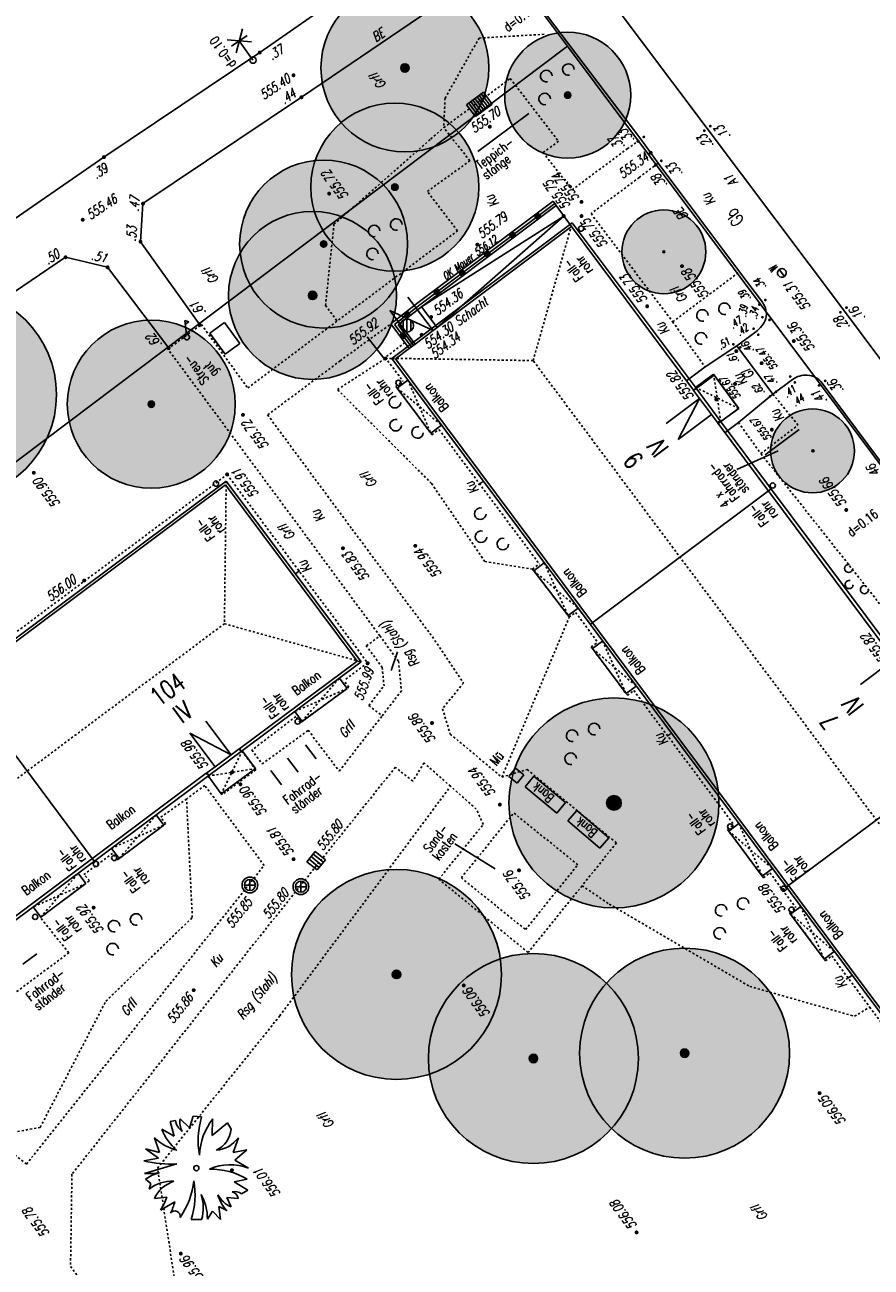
# Model space of a CAD drawing. Header units: metres. Extents: x 2 to 485, y 6 to 594.
# Tile 174 of 176: x 362 to 402, y 458 to 518. Entities that reach past the tile are written whole.
import ezdxf
from ezdxf.enums import TextEntityAlignment as Align

# ---------------------------------------------------------------- set-up
doc = ezdxf.new("R2010")
doc.units = ezdxf.units.M
doc.header["$LTSCALE"] = 0.0125
for name, pattern in [('260241_A_bea$0$GESTRICHELT', [0.4, 0.2, -0.2]), ('260241_A_bea$0$GESTRICHELTX2', [0.7, 0.5, -0.2]), ('260241_A_bea$0$PUNKTIERT', [0.2, 0, -0.2])]:
    doc.linetypes.add(name, pattern=pattern)
for name, color, linetype in [('260241_A_bea$0$B07_FLSTGR', 9, 'Continuous'), ('260241_A_bea$0$B10_GEBAEUDE', 1, 'Continuous'), ('260241_A_bea$0$B13_GEB_ZUBEHOER', 12, 'Continuous'), ('260241_A_bea$0$B14_GEB_ZUB_GESTR', 12, 'Continuous'), ('260241_A_bea$0$B15_GEB_TXT', 12, 'Continuous'), ('260241_A_bea$0$B21_BORDSTEIN', 5, 'Continuous'), ('260241_A_bea$0$B23_EINFASS', 5, 'Continuous'), ('260241_A_bea$0$B25_EINFASS_GEPKT', 7, '260241_A_bea$0$PUNKTIERT'), ('260241_A_bea$0$B28_VEINFASS_TXT', 5, 'Continuous'), ('260241_A_bea$0$B29_FUNKTION_TXT', 5, 'Continuous'), ('260241_A_bea$0$B30_BEWSYM', 3, 'Continuous'), ('260241_A_bea$0$B32_BEWLIN_GESTR', 3, 'Continuous'), ('260241_A_bea$0$B34_ZUBEHOER_1', 6, 'Continuous'), ('260241_A_bea$0$B36_ZUBEHOER_3', 252, 'Continuous'), ('260241_A_bea$0$B38_SPARTEN1_SYM', 2, 'Continuous'), ('260241_A_bea$0$B53_HAUPTHOEHEN', 4, 'Continuous'), ('260241_A_bea$0$B54_HOEHEN', 253, 'Continuous')]:
    doc.layers.add(name, color=color, linetype=linetype)
doc.layers.add('260241_A_bea$0$f_fill_baum', color=86, linetype='Continuous', lineweight=18)
doc.styles.add('260241_A_bea$0$ROMANS', font='ROMANS')
doc.styles.add('260241_A_bea$0$SIMPLEX8', font='SIMPLEX8')

# ---------------------------------------------------------------- blocks, each defined once
blk = doc.blocks.new('260241_A_bea$0$BUSCH_EINZELN')
for p, q in [((-0.065, 0.385), (-0.03, 0.495)), ((-0.03, 0.495), (0.05, 0.49)), ((-0.33, 0.37), (-0.21, 0.305)), ((-0.25, 0.445), (-0.2, 0.455)), ((-0.21, 0.305), (-0.25, 0.445)), ((-0.155, 0.47), (-0.065, 0.385)), ((0.155, 0.47), (0.15, 0.31)), ((0.15, 0.31), (0.295, 0.43)), ((0.295, 0.43), (0.33, 0.37)), ((-0.35, 0.15), (-0.4, 0.29)), ((0.35, 0.15), (0.4, 0.29)), ((-0.36, 0.095), (-0.485, 0.185)), ((-0.485, 0.185), (-0.35, 0.15)), ((0.48, 0.175), (0.35, 0.15)), ((0.365, 0.075), (0.48, 0.175)), ((-0.5, 0.07), (-0.36, 0.095)), ((-0.495, -0.05), (-0.185, 0.04)), ((0.365, 0.075), (0.495, 0)), ((-0.435, -0.145), (-0.485, -0.105)), ((0.485, -0.105), (0.36, -0.13)), ((-0.45, -0.2), (-0.435, -0.145)), ((0.36, -0.13), (0.49, -0.21)), ((0.49, -0.21), (0.43, -0.245)), ((-0.28, -0.275), (-0.4, -0.29)), ((-0.28, -0.365), (-0.205, -0.32)), ((0.4, -0.29), (0.29, -0.28)), ((0.29, -0.28), (0.33, -0.37)), ((-0.28, -0.365), (-0.34, -0.4)), ((0.155, -0.41), (0.105, -0.485)), ((0.23, -0.49), (0.155, -0.41)), ((0.215, -0.365), (0.23, -0.49)), ((0.215, -0.365), (0.29, -0.405)), ((0.05, -0.49), (-0.05, -0.49))]:
    blk.add_line(p, q)
for centre, radius, start, end in [((0.782, 0.267), 0.765, 163.041, 190.686), ((0.147, 0.563), 0.515, 202.065, 229.819), ((-0.033, 0.486), 0.17, 190.462, 233.057), ((0.038, 0.44), 0.195, 171.286, 207.638), ((0.635, 0.101), 0.605, 142.43, 177.737), ((0.086, 0.392), 0.245, 295.125, 354.891), ((-0.074, 0.622), 0.465, 225.48, 256.185), ((0.159, 0.468), 0.3, 275.972, 323.518), ((-0.244, 1.088), 1.05, 255.893, 273.226), ((0, 0), 0.025, 0, 180), ((0, 0), 0.025, 180, 0), ((0.322, -0.437), 0.47, 68.359, 114.737), ((-0.454, 0.859), 0.91, 267.403, 276.547), ((-0.27, -0.406), 0.37, 102.447, 125.478), ((0.141, -0.68), 0.67, 59.085, 91.349), ((-0.235, -0.469), 0.345, 86.753, 128.647), ((-0.118, -0.42), 0.31, 108.162, 155.297), ((-0.756, -0.047), 0.735, 324.91, 354.337), ((-0.773, -0.255), 0.76, 342.013, 10.256), ((0.363, -0.332), 0.11, 52.695, 102.247), ((0.325, -0.299), 0.075, 6.572, 78.847), ((-1.119, 0.051), 0.9, 329.941, 338.777), ((-0.815, -0.161), 0.63, 334.687, 345.347), ((-0.37, -0.481), 0.475, 359.531, 29.114), ((-0.36, -0.378), 0.425, 344.789, 17.598), ((0.448, -0.116), 0.28, 209.73, 245.042), ((0.569, -0.148), 0.38, 196.427, 222.651), ((-0.204, -0.458), 0.05, 346.012, 146.063)]:
    blk.add_arc(centre, radius, start, end)
blk = doc.blocks.new('260241_A_bea$0$PAPIERK_RUND')
blk.add_circle((0, 0), 0.5)
blk = doc.blocks.new('260241_A_bea$0$HOEHENPKT_ZENTR')
at = {"const_width": 0.75}
blk.add_lwpolyline([(-0.375, 0, 1), (0.375, 0, 1)], format="xyb", close=True, dxfattribs=at)
blk = doc.blocks.new('260241_A_bea$0$BEL_MAST')
for p, q in [((0.15, 0.25), (-0.15, 0.5)), ((-0.15, 0.25), (0.15, 0.5)), ((-0.15, 0.375), (0.15, 0.375)), ((0, 0), (0, 0.375))]:
    blk.add_line(p, q)
blk.add_circle((0, 0), 0.05)
blk = doc.blocks.new('260241_A_bea$0$HOEHENPKT_DOPP')
at = {"const_width": 0.15}
for points in [[(-0.07, 0.4, 1), (0.07, 0.4, 1)], [(-0.07, -0.4, 1), (0.07, -0.4, 1)]]:
    blk.add_lwpolyline(points, format="xyb", close=True, dxfattribs=at)
blk = doc.blocks.new('260241_A_bea$0$BAUMSTAMM')
at = {"const_width": 0.5}
blk.add_lwpolyline([(-0.25, 0, 1), (0.25, 0, 1)], format="xyb", close=True, dxfattribs=at)
blk.add_circle((0, 0), 0.5)
blk = doc.blocks.new('260241_A_bea$0$GEBUESCH_SYM')
for centre in [(0, 0.127), (-0.18, 0.002), (0.18, 0.002)]:
    blk.add_arc(centre, 0.055, 309.521, 230.479)
blk = doc.blocks.new('260241_A_bea$0$LBS_GELAENDERPKT')
blk.add_hatch(color=256).paths.add_polyline_path([(0.5, 0, 1), (-0.5, 0, 1)])
blk.add_circle((0, 0), 0.5)

msp = doc.modelspace()

# ---------------------------------------------------------------- hatches: boundary and pattern name
at = {"layer": '260241_A_bea$0$f_fill_baum'}
h = msp.add_hatch(color=256, dxfattribs=at)
h.dxf.hatch_style = 1
edge = h.paths.add_edge_path()
edge.add_ellipse((380.139, 515.534), major_axis=(-2.828, 2.828), ratio=1, start_angle=0, end_angle=360)
h = msp.add_hatch(color=256, dxfattribs=at)
h.dxf.hatch_style = 1
edge = h.paths.add_edge_path()
edge.add_ellipse((387.887, 514.241), major_axis=(2.121, 2.121), ratio=1, start_angle=0, end_angle=360)
h = msp.add_hatch(color=256, dxfattribs=at)
h.dxf.hatch_style = 1
edge = h.paths.add_edge_path()
edge.add_ellipse((379.659, 509.86), major_axis=(-2.828, 2.828), ratio=1, start_angle=0, end_angle=360)
h = msp.add_hatch(color=256, dxfattribs=at)
h.dxf.hatch_style = 1
edge = h.paths.add_edge_path()
edge.add_ellipse((376.267, 507.15), major_axis=(-2.828, 2.828), ratio=1, start_angle=0, end_angle=360)
h = msp.add_hatch(color=256, dxfattribs=at)
h.dxf.hatch_style = 1
edge = h.paths.add_edge_path()
edge.add_arc((392.467, 506.779), 2, 0, 360)
h = msp.add_hatch(color=256, dxfattribs=at)
h.dxf.hatch_style = 1
edge = h.paths.add_edge_path()
edge.add_ellipse((375.74, 504.703), major_axis=(-2.828, 2.828), ratio=1, start_angle=0, end_angle=360)
h = msp.add_hatch(color=256, dxfattribs=at)
h.dxf.hatch_style = 1
edge = h.paths.add_edge_path()
edge.add_ellipse((358.548, 499.985), major_axis=(3.536, 3.536), ratio=1, start_angle=0, end_angle=360)
h = msp.add_hatch(color=256, dxfattribs=at)
h.dxf.hatch_style = 1
edge = h.paths.add_edge_path()
edge.add_ellipse((368.062, 499.524), major_axis=(-2.828, 2.828), ratio=1, start_angle=0, end_angle=360)
h = msp.add_hatch(color=256, dxfattribs=at)
h.dxf.hatch_style = 1
edge = h.paths.add_edge_path()
edge.add_arc((399.545, 497.302), 2, 0, 360)
h = msp.add_hatch(color=256, dxfattribs=at)
h.dxf.hatch_style = 1
edge = h.paths.add_edge_path()
edge.add_ellipse((390.089, 480.539), major_axis=(3.536, 3.536), ratio=1, start_angle=0, end_angle=360)
h = msp.add_hatch(color=256, dxfattribs=at)
h.dxf.hatch_style = 1
edge = h.paths.add_edge_path()
edge.add_ellipse((379.735, 472.371), major_axis=(3.536, 3.536), ratio=1, start_angle=0, end_angle=360)
h = msp.add_hatch(color=256, dxfattribs=at)
h.dxf.hatch_style = 1
edge = h.paths.add_edge_path()
edge.add_ellipse((386.255, 468.368), major_axis=(3.536, 3.536), ratio=1, start_angle=0, end_angle=360)
h = msp.add_hatch(color=256, dxfattribs=at)
h.dxf.hatch_style = 1
edge = h.paths.add_edge_path()
edge.add_ellipse((393.456, 468.62), major_axis=(3.536, 3.536), ratio=1, start_angle=0, end_angle=360)

# ---------------------------------------------------------------- linework, layer by layer
at = {"color": 252, "linetype": 'Continuous'}
for p, q in [((383.474, 514.08), (383.894, 513.519)), ((383.575, 514.155), (383.994, 513.594)), ((383.675, 514.23), (384.094, 513.669)), ((383.775, 514.305), (384.194, 513.744)), ((383.174, 513.855), (383.593, 513.295)), ((383.274, 513.93), (383.693, 513.37)), ((383.374, 514.005), (383.793, 513.444))]:
    msp.add_line(p, q, dxfattribs=at)
at = {"color": 252}
for p, q in [((398.209, 505.608), (397.962, 505.938)), ((369.737, 502.849), (369.661, 503.507)), ((369.661, 503.507), (369.846, 503.44)), ((369.846, 503.44), (369.681, 503.332)), ((380.056, 503.018), (380.056, 503.518)), ((380.235, 503.578), (380.235, 502.956)), ((380.413, 503.518), (380.413, 503.018)), ((385.093, 481.797), (385.406, 482.187)), ((385.406, 482.187), (385.796, 481.873)), ((385.483, 481.484), (385.093, 481.797)), ((385.796, 481.873), (385.483, 481.484)), ((375.865, 478.226), (375.474, 477.738)), ((375.67, 477.982), (376.157, 477.591)), ((375.767, 478.104), (376.255, 477.713)), ((376.353, 477.835), (375.865, 478.226)), ((375.474, 477.738), (375.962, 477.347)), ((376.06, 477.469), (375.572, 477.86)), ((375.962, 477.347), (376.353, 477.835)), ((372.755, 476.892), (372.755, 476.367)), ((375.185, 476.811), (375.185, 476.286)), ((372.492, 476.629), (373.017, 476.629)), ((374.922, 476.548), (375.447, 476.548))]:
    msp.add_line(p, q, dxfattribs=at)
for centre, major_axis, start_param, end_param in [((388.527, 507.885), (0.0884, 0.0884), 5.497787, 11.780972), ((398.086, 505.773), (0.146, 0.146), 1.42782, 7.711005), ((380.235, 503.268), (-0.221, 0.221), 3.926991, 10.210176), ((369.753, 502.717), (-0.0884, 0.0884), -1.454977, 4.828208), ((379.828, 500.544), (0.0884, 0.0884), 5.497787, 11.780972), ((371.14, 495.742), (0.0884, 0.0884), 5.497787, 11.780972), ((397.65, 495.649), (0.0884, 0.0884), 5.497787, 11.780972), ((375.03, 484.413), (0.0884, 0.0884), 5.497787, 11.780972), ((395.63, 479.415), (0.0884, 0.0884), 5.497787, 11.780972), ((366.295, 477.919), (0.0884, 0.0884), 5.497787, 11.780972), ((365.424, 477.628), (0.0884, 0.0884), 5.497787, 11.780972), ((372.755, 476.629), (-0.265, 0.265), 3.926991, 10.210176), ((372.755, 476.629), (-0.186, 0.186), 3.926991, 10.210176), ((375.185, 476.548), (-0.265, 0.265), 3.926991, 10.210176), ((375.185, 476.548), (-0.186, 0.186), 3.926991, 10.210176), ((398.172, 476.453), (0.0884, 0.0884), 5.497787, 11.780972), ((362.53, 475.11), (0.0884, 0.0884), 5.497787, 11.780972), ((398.546, 475.454), (0.0884, 0.0884), 5.497787, 11.780972)]:
    msp.add_ellipse(centre, major_axis=major_axis, ratio=1, start_param=start_param, end_param=end_param, dxfattribs=at)
at = {"layer": '260241_A_bea$0$B07_FLSTGR', "color": 30, "linetype": 'Continuous'}
for p, q in [((387.882, 516.57), (333.112, 589.87)), ((329.822, 472.84), (387.882, 516.57)), ((444.232, 441.16), (387.882, 516.57))]:
    msp.add_line(p, q, dxfattribs=at)
at = {"layer": '260241_A_bea$0$B10_GEBAEUDE', "color": 7, "linetype": 'Continuous'}
for p, q in [((388.077, 507.979), (381.481, 503.027)), ((393.878, 500.188), (388.077, 507.979)), ((381.481, 503.027), (380.619, 502.38)), ((380.619, 502.38), (380.345, 502.174)), ((380.345, 502.174), (379.688, 501.681)), ((379.688, 501.681), (419.498, 448.331)), ((393.885, 500.179), (393.878, 500.188)), ((394.167, 499.802), (393.885, 500.179)), ((394.737, 499.039), (394.167, 499.802)), ((395.023, 498.657), (394.737, 499.039)), ((395.056, 498.611), (395.023, 498.657)), ((403.139, 487.764), (395.056, 498.611)), ((357.884, 485.438), (371.6, 495.684)), ((371.6, 495.684), (377.868, 487.28)), ((389.032, 489.1), (397.574, 495.489)), ((388.956, 489.044), (389.032, 489.1)), ((377.868, 487.28), (372.284, 483.135)), ((365.348, 477.765), (359.012, 486.26)), ((371.858, 482.834), (371.095, 482.263)), ((372.248, 483.108), (371.858, 482.834)), ((372.284, 483.135), (372.248, 483.108)), ((398.293, 476.532), (406.924, 482.951)), ((371.095, 482.263), (370.71, 481.978)), ((370.671, 481.949), (359.852, 473.845)), ((370.71, 481.978), (370.671, 481.949))]:
    msp.add_line(p, q, dxfattribs=at)
at = {"layer": '260241_A_bea$0$B13_GEB_ZUBEHOER', "color": 7, "linetype": 'Continuous'}
for p, q in [((387.195, 509.184), (380.772, 504.361)), ((387.346, 508.984), (380.924, 504.162)), ((387.195, 509.184), (387.346, 508.984)), ((387.346, 508.984), (388.077, 507.979)), ((388.103, 508.161), (379.507, 501.707)), ((387.711, 508.482), (380.924, 504.162)), ((381.67, 503.169), (387.711, 508.482)), ((394.008, 500.283), (388.103, 508.161)), ((381.481, 503.027), (380.28, 504.626)), ((380.772, 504.361), (379.466, 503.345)), ((380.924, 504.162), (379.814, 503.298)), ((380.924, 504.162), (381.67, 503.169)), ((380.619, 502.38), (379.418, 503.979)), ((379.418, 503.979), (381.481, 503.027)), ((379.466, 503.345), (380.345, 502.174)), ((379.814, 503.298), (380.545, 502.324)), ((379.507, 501.707), (419.472, 448.149)), ((379.769, 500.292), (380.278, 500.673)), ((394.87, 500.906), (393.885, 500.179)), ((394.837, 500.954), (393.978, 500.323)), ((396.031, 499.321), (394.837, 500.954)), ((394.87, 500.906), (396.016, 499.316)), ((379.769, 500.292), (381.365, 498.152)), ((394.008, 500.283), (393.878, 500.188)), ((395.149, 498.738), (394.008, 500.283)), ((392.571, 498.609), (394.167, 499.802)), ((394.167, 499.802), (393.141, 497.846)), ((396.016, 499.316), (395.056, 498.611)), ((396.031, 499.321), (395.179, 498.696)), ((393.141, 497.846), (394.737, 499.039)), ((395.149, 498.738), (395.023, 498.657)), ((403.269, 487.86), (395.149, 498.738)), ((381.365, 498.152), (381.875, 498.533)), ((357.806, 485.542), (371.627, 495.866)), ((371.627, 495.866), (378.05, 487.253)), ((386.276, 491.593), (386.775, 491.966)), ((386.276, 491.593), (387.903, 489.461)), ((387.903, 489.461), (388.379, 489.817)), ((389.072, 487.884), (389.553, 488.244)), ((389.072, 487.884), (390.668, 485.744)), ((378.05, 487.253), (372.339, 482.983)), ((401.835, 486.18), (403.43, 487.379)), ((377.385, 485.985), (377.015, 486.48)), ((375.238, 484.421), (377.385, 485.985)), ((390.668, 485.744), (391.15, 486.104)), ((375.238, 484.421), (374.888, 484.889)), ((370.664, 484.428), (371.858, 482.834)), ((369.901, 483.857), (371.858, 482.834)), ((369.901, 483.857), (371.095, 482.263)), ((372.339, 482.983), (370.806, 481.849)), ((372.339, 482.983), (372.248, 483.108)), ((373.019, 482.178), (372.394, 483.024)), ((373.019, 482.178), (371.395, 480.972)), ((370.806, 481.849), (359.909, 473.694)), ((370.806, 481.849), (370.71, 481.978)), ((371.395, 480.972), (370.767, 481.82)), ((368.662, 479.484), (368.297, 479.972)), ((366.525, 477.884), (368.662, 479.484)), ((395.556, 479.196), (396.036, 479.555)), ((395.556, 479.196), (397.152, 477.056)), ((366.525, 477.884), (366.159, 478.372)), ((397.152, 477.056), (397.633, 477.415)), ((364.948, 476.695), (364.578, 477.189)), ((362.803, 475.094), (364.948, 476.695)), ((362.803, 475.094), (362.435, 475.585)), ((398.503, 475.245), (398.984, 475.605)), ((400.099, 473.105), (398.503, 475.245)), ((400.099, 473.105), (400.581, 473.465))]:
    msp.add_line(p, q, dxfattribs=at)
at = {"layer": '260241_A_bea$0$B14_GEB_ZUB_GESTR', "color": 7, "linetype": '260241_A_bea$0$GESTRICHELTX2'}
for p, q in [((386.242, 501.6), (388.103, 508.161)), ((386.242, 501.6), (379.507, 501.707)), ((428.582, 444.93), (386.242, 501.6)), ((380.278, 500.673), (381.365, 498.152)), ((394.837, 500.954), (395.179, 498.696)), ((379.769, 500.292), (381.875, 498.533)), ((396.031, 499.321), (393.978, 500.323)), ((371.627, 495.866), (371.542, 489.07)), ((386.276, 491.593), (388.379, 489.817)), ((386.775, 491.966), (387.903, 489.461)), ((371.542, 489.07), (342.762, 467.57)), ((371.542, 489.07), (378.05, 487.253)), ((389.553, 488.244), (390.668, 485.744)), ((389.072, 487.884), (391.15, 486.104)), ((375.238, 484.421), (377.015, 486.48)), ((377.385, 485.985), (374.888, 484.889)), ((372.394, 483.024), (371.395, 480.972)), ((370.767, 481.82), (373.019, 482.178)), ((368.297, 479.972), (366.525, 477.884)), ((366.159, 478.372), (368.662, 479.484)), ((395.556, 479.196), (397.633, 477.415)), ((396.036, 479.555), (397.152, 477.056)), ((362.803, 475.094), (364.578, 477.189)), ((364.948, 476.695), (362.435, 475.585)), ((398.503, 475.245), (400.581, 473.465)), ((398.984, 475.605), (400.099, 473.105))]:
    msp.add_line(p, q, dxfattribs=at)
at = {"layer": '260241_A_bea$0$B21_BORDSTEIN', "color": 252, "linetype": 'Continuous'}
for p, q in [((394.534, 512.656), (388.893, 520.152)), ((401.02, 504.012), (394.534, 512.656)), ((405.636, 497.835), (401.02, 504.012)), ((395.942, 502.3), (397.663, 500.004))]:
    msp.add_line(p, q, dxfattribs=at)
at = {"layer": '260241_A_bea$0$B23_EINFASS', "color": 252, "linetype": 'Continuous'}
for p, q in [((373.226, 516.269), (383.057, 523.139)), ((384.878, 520.707), (375.21, 514.139)), ((391.368, 512.142), (384.878, 520.707)), ((365.808, 511.291), (373.226, 516.269)), ((375.21, 514.139), (367.665, 509.073)), ((392.2, 511.005), (391.368, 512.142)), ((353.787, 503.009), (365.808, 511.291)), ((392.2, 511.005), (396.071, 505.83)), ((367.665, 509.073), (367.546, 507.262)), ((367.546, 507.262), (370.371, 503.298)), ((363.977, 506.519), (355.26, 500.611)), ((365.978, 506.042), (363.977, 506.519)), ((368.888, 502.195), (365.978, 506.042)), ((396.071, 505.83), (397.157, 504.378)), ((396.849, 502.974), (395.942, 502.3)), ((395.942, 502.3), (394.432, 501.295)), ((394.432, 501.295), (393.545, 500.635)), ((397.663, 500.004), (398.593, 500.7)), ((400.004, 500.525), (403.294, 496.115)), ((397.663, 500.004), (396.018, 498.652)), ((396.018, 498.652), (395.38, 498.177))]:
    msp.add_line(p, q, dxfattribs=at)
for centre, radius, start, end in [((396.382, 503.799), 0.967, 348.13631, 36.79651), ((395.99, 504.13), 1.439, 306.61638, 338.42358), ((399.23, 499.832), 1.077, 86.37433, 126.30807), ((399.238, 499.954), 0.955, 36.72411, 86.37433)]:
    msp.add_arc(centre, radius, start, end, dxfattribs=at)
at = {"layer": '260241_A_bea$0$B25_EINFASS_GEPKT', "color": 7, "linetype": '260241_A_bea$0$PUNKTIERT', "ltscale": 0.5}
for p, q in [((381.985, 512.695), (385.154, 515.031)), ((385.154, 515.031), (387.448, 512.042)), ((383.23, 511.112), (381.985, 512.695)), ((387.448, 512.042), (386.718, 511.501)), ((390.727, 511.686), (391.368, 512.142)), ((381.205, 509.655), (383.23, 511.112)), ((386.718, 511.501), (388.094, 509.73)), ((388.094, 509.73), (390.727, 511.686)), ((391.289, 510.323), (392.2, 511.005)), ((391.289, 510.323), (389.003, 508.597)), ((382.642, 507.777), (381.205, 509.655)), ((389.003, 508.597), (392.886, 503.447)), ((372.651, 500.297), (382.642, 507.777)), ((392.886, 503.447), (394.432, 501.295)), ((368.851, 502.153), (370.445, 503.317)), ((370.445, 503.317), (372.651, 500.297)), ((377.054, 501.59), (379.466, 503.345)), ((380.135, 502.454), (379.199, 501.752)), ((375.534, 493.114), (368.851, 502.153)), ((379.199, 501.752), (380.042, 500.621)), ((377.054, 501.59), (373.599, 499.013)), ((379.709, 500.372), (380.042, 500.621)), ((379.709, 500.372), (381.425, 498.072)), ((398.854, 498.526), (397.663, 500.004)), ((373.599, 499.013), (377.619, 493.575)), ((381.425, 498.072), (381.759, 498.321)), ((381.759, 498.321), (386.539, 491.915)), ((396.018, 498.652), (397.085, 497.171)), ((397.085, 497.171), (398.854, 498.526)), ((357.674, 485.718), (371.671, 496.174)), ((371.671, 496.174), (378.357, 487.209)), ((377.619, 493.575), (381.45, 488.444)), ((378.943, 488.492), (375.534, 493.114)), ((386.216, 491.673), (386.539, 491.915)), ((386.216, 491.673), (387.962, 489.381)), ((387.962, 489.381), (388.263, 489.605)), ((388.263, 489.605), (389.317, 488.192)), ((378.299, 488.017), (378.943, 488.492)), ((379.834, 487.285), (378.943, 488.492)), ((381.45, 488.444), (382.924, 486.247)), ((389.012, 487.964), (389.317, 488.192)), ((379.058, 486.989), (378.299, 488.017)), ((389.012, 487.964), (390.728, 485.664)), ((378.357, 487.209), (377.227, 486.363)), ((379.058, 486.989), (379.142, 486.11)), ((379.834, 487.285), (379.969, 485.871)), ((377.465, 486.045), (377.227, 486.363)), ((375.157, 484.361), (377.465, 486.045)), ((378.418, 485.174), (379.142, 486.11)), ((379.051, 484.685), (379.969, 485.871)), ((382.924, 486.247), (381.93, 485.022)), ((390.728, 485.664), (391.033, 485.892)), ((391.033, 485.892), (395.8, 479.504)), ((378.418, 485.174), (379.051, 484.685)), ((374.939, 484.653), (372.853, 483.059)), ((375.157, 484.361), (374.939, 484.653)), ((377.012, 482.049), (379.051, 484.685)), ((381.93, 485.022), (382.295, 483.813)), ((373.34, 482.391), (375.534, 483.995)), ((375.534, 483.995), (377.012, 482.049)), ((382.295, 483.813), (384.754, 481.763)), ((373.037, 482.117), (372.284, 483.135)), ((372.853, 483.059), (373.34, 482.391)), ((373.037, 482.117), (371.43, 480.925)), ((379.682, 482.237), (373.051, 473.962)), ((380.513, 481.572), (379.682, 482.237)), ((381.047, 482.446), (380.513, 481.572)), ((382.305, 481.334), (381.047, 482.446)), ((384.754, 481.763), (385.96, 482.129)), ((385.96, 482.129), (390.211, 478.636)), ((371.43, 480.925), (370.671, 481.949)), ((370.604, 481.374), (369.739, 480.723)), ((373.435, 477.563), (370.604, 481.374)), ((381.801, 480.654), (382.305, 481.334)), ((383.537, 480.245), (382.305, 481.334)), ((369.739, 480.723), (368.509, 479.856)), ((374.176, 470.392), (381.801, 480.654)), ((368.742, 479.544), (368.509, 479.856)), ((382.824, 476.969), (385.315, 480.06)), ((383.867, 479.516), (383.537, 480.245)), ((388.372, 477.596), (385.315, 480.06)), ((366.444, 477.824), (368.742, 479.544)), ((381.746, 476.904), (383.867, 479.516)), ((395.496, 479.276), (395.8, 479.504)), ((395.496, 479.276), (397.212, 476.976)), ((390.211, 478.636), (388.574, 476.594)), ((366.211, 478.136), (364.855, 477.127)), ((366.444, 477.824), (366.211, 478.136)), ((368.215, 470.989), (373.435, 477.563)), ((385.881, 474.505), (388.372, 477.596)), ((362.776, 475.08), (365.118, 476.838)), ((365.118, 476.838), (364.855, 477.127)), ((386.006, 473.423), (381.746, 476.904)), ((382.824, 476.969), (385.881, 474.505)), ((397.212, 476.976), (397.517, 477.204)), ((397.517, 477.204), (398.748, 475.553)), ((388.574, 476.594), (386.006, 473.423)), ((364.134, 473.401), (362.776, 475.08)), ((398.443, 475.325), (398.748, 475.553)), ((398.443, 475.325), (400.159, 473.025)), ((373.051, 473.962), (364.283, 462.854)), ((356.996, 468.092), (364.134, 473.401)), ((400.159, 473.025), (400.465, 473.253)), ((400.465, 473.253), (402.268, 470.819)), ((362.114, 463.333), (368.215, 470.989)), ((368.361, 463.152), (374.176, 470.392)), ((402.268, 470.819), (405.209, 466.873)), ((361.569, 463.778), (362.114, 463.333)), ((364.283, 462.854), (364.214, 458.47)), ((369.238, 457.389), (368.361, 463.152)), ((364.214, 458.47), (371.127, 449.182))]:
    msp.add_line(p, q, dxfattribs=at)
at = {"layer": '260241_A_bea$0$B28_VEINFASS_TXT', "color": 252, "linetype": 'Continuous'}
for p, q in [((383.841, 495.82), (383.621, 495.693)), ((374.942, 491.469), (375.126, 491.601)), ((379.478, 486.851), (379.784, 487.734)), ((392.788, 483.823), (392.622, 483.715)), ((401.409, 472.309), (401.146, 472.146))]:
    msp.add_line(p, q, dxfattribs=at)
at = {"layer": '260241_A_bea$0$B30_BEWSYM'}
for centre in [(392.467, 506.779), (399.545, 497.302)]:
    msp.add_circle(centre, 2, dxfattribs=at)
at = {"layer": '260241_A_bea$0$B32_BEWLIN_GESTR', "linetype": '260241_A_bea$0$GESTRICHELT'}
for p, q in [((383.668, 516.957), (386.829, 517.14)), ((382.049, 514.095), (383.668, 516.957)), ((382.049, 514.095), (381.985, 512.695)), ((381.366, 512.151), (381.985, 512.695)), ((376.759, 508.089), (381.366, 512.151)), ((376.355, 504.221), (376.759, 508.089)), ((392.886, 503.447), (396.071, 505.83)), ((376.355, 504.221), (376.907, 503.484)), ((376.927, 500.222), (379.205, 501.697)), ((379.205, 501.697), (379.507, 501.707)), ((381.401, 495.755), (376.927, 500.222)), ((403.732, 488.768), (397.085, 497.171)), ((383.943, 492.032), (381.401, 495.755)), ((383.943, 492.032), (386.216, 491.673)), ((384.754, 481.763), (387.962, 489.381)), ((370.014, 475.081), (369.739, 480.723)), ((388.574, 476.594), (389.867, 475.721)), ((389.867, 475.721), (396.553, 471.8)), ((365.896, 471.099), (370.014, 475.081)), ((396.553, 471.8), (401.547, 470.376)), ((362.771, 465.09), (365.896, 471.099)), ((401.547, 470.376), (402.268, 470.819)), ((360.316, 464.635), (362.771, 465.09))]:
    msp.add_line(p, q, dxfattribs=at)
at = {"layer": '260241_A_bea$0$B34_ZUBEHOER_1', "color": 252, "linetype": 'Continuous'}
for p, q in [((383.074, 513.781), (383.874, 514.379)), ((383.874, 514.379), (384.294, 513.818)), ((383.494, 513.22), (383.074, 513.781)), ((383.494, 513.22), (384.294, 513.818)), ((383.607, 511.549), (386.045, 513.361)), ((371.543, 503.412), (370.85, 502.904)), ((372.273, 502.415), (371.543, 503.412)), ((371.58, 501.907), (370.85, 502.904)), ((371.58, 501.907), (372.273, 502.415)), ((397.289, 497.118), (398.904, 498.32)), ((397.916, 497.301), (395.942, 496.42)), ((375.399, 483.311), (375.906, 482.634)), ((374.551, 482.675), (375.057, 481.999)), ((374.262, 481.403), (373.755, 482.08)), ((386.279, 481.806), (385.863, 481.306)), ((387.782, 480.554), (386.279, 481.806)), ((387.366, 480.054), (385.863, 481.306)), ((387.366, 480.054), (387.782, 480.554)), ((388.324, 480.181), (387.902, 479.687)), ((389.843, 478.881), (388.324, 480.181)), ((389.421, 478.387), (387.902, 479.687)), ((384.428, 477.393), (382.512, 478.593)), ((389.421, 478.387), (389.843, 478.881)), ((361.937, 472.863), (362.614, 473.359))]:
    msp.add_line(p, q, dxfattribs=at)
at = {"layer": '260241_A_bea$0$B36_ZUBEHOER_3', "color": 252, "linetype": 'Continuous'}
for p, q in [((387.27, 509.084), (380.848, 504.262)), ((380.848, 504.262), (379.64, 503.321)), ((379.64, 503.321), (380.445, 502.249))]:
    msp.add_line(p, q, dxfattribs=at)
at = {"layer": '260241_A_bea$0$B53_HAUPTHOEHEN', "color": 252, "linetype": 'Continuous'}
msp.add_line((379.141, 501.718), (378.345, 502.728), dxfattribs=at)

# ---------------------------------------------------------------- block references
at = {"layer": '260241_A_bea$0$B30_BEWSYM'}
for name, p, xscale, yscale in [('260241_A_bea$0$PAPIERK_RUND', (380.139, 515.534), 8, 8), ('260241_A_bea$0$PAPIERK_RUND', (387.887, 514.241), 6, 6), ('260241_A_bea$0$BAUMSTAMM', (380.139, 515.534), 0.4000000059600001, 0.4000000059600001), ('260241_A_bea$0$BAUMSTAMM', (387.887, 514.241), 0.300000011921, 0.300000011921), ('260241_A_bea$0$PAPIERK_RUND', (379.659, 509.86), 8, 8), ('260241_A_bea$0$PAPIERK_RUND', (376.267, 507.15), 8, 8), ('260241_A_bea$0$BAUMSTAMM', (379.659, 509.86), 0.300000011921, 0.300000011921), ('260241_A_bea$0$PAPIERK_RUND', (375.74, 504.703), 8, 8), ('260241_A_bea$0$BAUMSTAMM', (376.267, 507.15), 0.300000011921, 0.300000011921), ('260241_A_bea$0$BAUMSTAMM', (392.467, 506.779), 0.10000000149, 0.10000000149), ('260241_A_bea$0$PAPIERK_RUND', (358.548, 499.985), 10, 10), ('260241_A_bea$0$BAUMSTAMM', (375.74, 504.703), 0.4000000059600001, 0.4000000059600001), ('260241_A_bea$0$PAPIERK_RUND', (368.062, 499.524), 8, 8), ('260241_A_bea$0$BAUMSTAMM', (368.062, 499.524), 0.300000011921, 0.300000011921), ('260241_A_bea$0$BAUMSTAMM', (399.57, 497.302), 0.10000000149, 0.10000000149), ('260241_A_bea$0$PAPIERK_RUND', (390.089, 480.539), 10, 10), ('260241_A_bea$0$BAUMSTAMM', (390.089, 480.539), 0.699999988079, 0.699999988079), ('260241_A_bea$0$PAPIERK_RUND', (379.735, 472.371), 10, 10), ('260241_A_bea$0$PAPIERK_RUND', (386.255, 468.368), 10, 10), ('260241_A_bea$0$PAPIERK_RUND', (393.456, 468.62), 10, 10), ('260241_A_bea$0$BAUMSTAMM', (379.735, 472.371), 0.4000000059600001, 0.4000000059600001), ('260241_A_bea$0$BAUMSTAMM', (386.255, 468.368), 0.4000000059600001, 0.4000000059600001), ('260241_A_bea$0$BAUMSTAMM', (393.456, 468.62), 0.4000000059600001, 0.4000000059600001), ('260241_A_bea$0$BUSCH_EINZELN', (370.207, 463.147), 5, 5)]:
    msp.add_blockref(name, p, dxfattribs=dict(at, xscale=xscale, yscale=yscale))
for p, xscale, yscale, rotation in [((387.362, 514.752), 5, 5, 51.08379076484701), ((379.167, 507.373), 5, 5, 51.08379076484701), ((394.803, 503.355), 5, 5, 51.63593642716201), ((380.209, 498.904), 5, 5, 126.730307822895), ((384.272, 493.593), 5, 5, 126.730307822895), ((401.648, 491.201), 3.5, 3.5, 126.730307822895), ((388.596, 483.343), 5, 5, 51.63593642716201), ((395.691, 475.03), 5, 5, 51.63593642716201), ((366.786, 474.276), 5, 5, 51.63593642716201)]:
    msp.add_blockref('260241_A_bea$0$GEBUESCH_SYM', p, dxfattribs=dict(at, xscale=xscale, yscale=yscale, rotation=rotation))
at = {"layer": '260241_A_bea$0$B36_ZUBEHOER_3', "color": 252, "xscale": 0.25, "yscale": 0.25}
for p, rotation in [((386.458, 508.474), 216.901289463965), ((385.259, 507.574), 216.901289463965), ((384.059, 506.673), 216.901289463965), ((382.86, 505.772), 216.901289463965), ((381.66, 504.872), 216.901289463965), ((380.244, 503.792), 217.896418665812), ((380.042, 502.785), 306.899746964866)]:
    msp.add_blockref('260241_A_bea$0$LBS_GELAENDERPKT', p, dxfattribs=dict(at, rotation=rotation))
at = {"layer": '260241_A_bea$0$B38_SPARTEN1_SYM', "xscale": 2.999999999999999, "yscale": 2.999999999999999, "rotation": 35.26040421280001}
msp.add_blockref('260241_A_bea$0$BEL_MAST', (372.902, 515.907), dxfattribs=at)
at = {"layer": '260241_A_bea$0$B54_HOEHEN', "color": 252}
for name, p, xscale, yscale, rotation in [('260241_A_bea$0$HOEHENPKT_ZENTR', (373.226, 516.269), 0.1249999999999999, 0.1249999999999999, 358.199999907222), ('260241_A_bea$0$HOEHENPKT_ZENTR', (374.832, 515.187), 0.125, 0.125, 34.190407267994), ('260241_A_bea$0$HOEHENPKT_ZENTR', (375.21, 514.139), 0.1249999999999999, 0.1249999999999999, 358.199999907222), ('260241_A_bea$0$HOEHENPKT_DOPP', (391.368, 512.142), 0.449999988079, 0.449999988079, 126.808035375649), ('260241_A_bea$0$HOEHENPKT_DOPP', (394.534, 512.656), 0.449999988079, 0.449999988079, 126.808035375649), ('260241_A_bea$0$HOEHENPKT_ZENTR', (365.808, 511.291), 0.1249999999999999, 0.1249999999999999, 358.199999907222), ('260241_A_bea$0$HOEHENPKT_ZENTR', (391.842, 511.495), 0.125, 0.125, 126.808035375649), ('260241_A_bea$0$HOEHENPKT_DOPP', (392.2, 511.005), 0.449999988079, 0.449999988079, 126.808035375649), ('260241_A_bea$0$HOEHENPKT_ZENTR', (367.665, 509.073), 0.1249999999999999, 0.1249999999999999, 358.199999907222), ('260241_A_bea$0$HOEHENPKT_ZENTR', (367.546, 507.262), 0.1249999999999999, 0.1249999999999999, 358.199999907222), ('260241_A_bea$0$HOEHENPKT_ZENTR', (383.588, 507.121), 0.125, 0.125, 36.901288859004), ('260241_A_bea$0$HOEHENPKT_ZENTR', (363.977, 506.519), 0.1249999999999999, 0.1249999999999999, 358.199999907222), ('260241_A_bea$0$HOEHENPKT_ZENTR', (365.978, 506.042), 0.1249999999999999, 0.1249999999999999, 358.199999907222), ('260241_A_bea$0$HOEHENPKT_DOPP', (397.157, 504.378), 0.449999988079, 0.449999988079, 126.808035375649), ('260241_A_bea$0$HOEHENPKT_DOPP', (401.02, 504.012), 0.449999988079, 0.449999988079, 126.808035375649), ('260241_A_bea$0$HOEHENPKT_DOPP', (397.329, 503.6), 0.449999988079, 0.449999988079, 247.952030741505), ('260241_A_bea$0$HOEHENPKT_ZENTR', (370.371, 503.298), 0.1249999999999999, 0.1249999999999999, 358.199999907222), ('260241_A_bea$0$HOEHENPKT_DOPP', (396.849, 502.974), 0.449999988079, 0.449999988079, 38.054416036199), ('260241_A_bea$0$HOEHENPKT_ZENTR', (368.888, 502.195), 0.1249999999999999, 0.1249999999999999, 358.199999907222), ('260241_A_bea$0$HOEHENPKT_DOPP', (395.942, 502.3), 0.4499999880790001, 0.4499999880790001, 66.092516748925), ('260241_A_bea$0$HOEHENPKT_ZENTR', (398.653, 502.53), 0.125, 0.125, 126.808035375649), ('260241_A_bea$0$HOEHENPKT_DOPP', (398.593, 500.7), 0.449999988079, 0.449999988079, 38.054416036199), ('260241_A_bea$0$HOEHENPKT_DOPP', (400.004, 500.525), 0.449999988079, 0.449999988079, 126.808035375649), ('260241_A_bea$0$HOEHENPKT_DOPP', (397.663, 500.004), 0.449999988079, 0.449999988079, 126.853920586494)]:
    msp.add_blockref(name, p, dxfattribs=dict(at, xscale=xscale, yscale=yscale, rotation=rotation))
at = {"layer": '260241_A_bea$0$B54_HOEHEN', "color": 252, "xscale": 0.125, "yscale": 0.125}
for p in [(384.177, 512.735), (376.529, 509.552), (388.545, 509.157), (364.797, 508.307), (387.697, 508.486), (388.544, 508.482), (383.992, 506.657), (393.331, 506.097), (391.672, 504.187), (381.383, 503.673), (380.935, 502.829), (379.205, 501.697), (395.913, 502.048), (397.121, 501.477), (395.857, 500.49), (394.962, 499.751), (372.424, 499.016), (397.607, 498.31), (362.466, 496.258), (371.67, 496.18), (401.151, 494.487), (380.632, 492.78), (377.185, 492.664), (364.865, 491.13), (378.366, 487.186), (381.425, 484.342), (371.901, 481.994), (372.309, 481.423), (384.658, 480.458), (374.834, 477.859), (385.569, 477.328), (398.148, 476.393), (365.313, 475.554), (370.08, 471.621), (382.939, 471.847), (399.881, 466.718), (371.903, 463.052), (391.168, 460.087), (369.467, 459.077)]:
    msp.add_blockref('260241_A_bea$0$HOEHENPKT_ZENTR', p, dxfattribs=at)

# ---------------------------------------------------------------- texts
at = {"color": 252, "style": '260241_A_bea$0$SIMPLEX8', "oblique": 0, "width": 0.56}
msp.add_text('W', height=0.412, rotation=126.80804, dxfattribs=at).set_placement((397.925, 506.02))
at = {"layer": '260241_A_bea$0$B15_GEB_TXT', "color": 7, "style": '260241_A_bea$0$ROMANS', "width": 0.75}
for s, height, rotation, p in [('Balkon', 0.45, 127.90621, (382.253, 499.384)), ('IV', 0.875, 127.4184, (392.755, 497.439)), ('9', 0.875, 127.4184, (391.521, 496.899)), ('Balkon', 0.45, 127.90621, (388.822, 490.564)), ('Balkon', 0.45, 127.90621, (391.608, 486.877)), ('104', 0.875, 36.3042, (368.42, 485.098)), ('Balkon', 0.45, 36.48202, (374.978, 485.637)), ('IV', 0.875, 36.3042, (369.521, 484.305)), ('IV', 0.875, 127.4184, (402.038, 485.163)), ('7', 0.875, 127.4184, (400.875, 484.472)), ('Balkon', 0.45, 36.48202, (366.139, 479.246)), ('Balkon', 0.45, 127.90621, (397.951, 478.509)), ('Balkon', 0.45, 36.48202, (362.106, 476.118)), ('Balkon', 0.45, 127.90621, (401.025, 474.271))]:
    msp.add_text(s, height=height, rotation=rotation, dxfattribs=at).set_placement(p)
at = {"layer": '260241_A_bea$0$B28_VEINFASS_TXT', "color": 252, "style": '260241_A_bea$0$ROMANS', "oblique": 15.00004, "width": 0.75}
for s, rotation, p in [('BE', 34.2739, (378.987, 516.913)), ('Grfl', 126.70225, (379.037, 515.043)), ('A1', 127.02894, (395.856, 510.313)), ('Ku', 125.69524, (384.483, 509.321)), ('Ku', 125.69524, (394.79, 509.402)), ('BE', 127.02894, (393.47, 508.707)), ('Grfl', 126.70225, (371.066, 505.762)), ('Grfl', 127.25004, (393.383, 504.864)), ('Ku', 125.69524, (392.606, 503.245)), ('Gl', 125.92237, (396.677, 501.078)), ('Ku', 125.69524, (396.301, 500.803)), ('Ku', 125.69524, (398.067, 499.103)), ('Grfl', 126.70225, (378.607, 496.059)), ('Ku', 126.41534, (383.527, 495.669)), ('Ku', 125.69524, (376.196, 494.326)), ('Grfl', 126.70225, (374.703, 493.565)), ('Ku', 126.41534, (375.563, 491.917)), ('Rsg (Stahl)', 127.11948, (380.088, 488.228)), ('Grfl', 51.67079, (377.532, 483.902)), ('Ku', 126.41534, (392.538, 483.677)), ('Ku', 51.63718, (371.325, 472.891)), ('Rsg (Stahl)', 50.79594, (373.243, 471.187)), ('Ku', 123.53269, (401.065, 472.105)), ('Grfl', 51.67079, (367.149, 470.663)), ('Grfl', 126.70225, (376.564, 465.544)), ('Grfl', 126.70225, (397.209, 461.155))]:
    msp.add_text(s, height=0.45, rotation=rotation, dxfattribs=at).set_placement(p, align=Align.CENTER)
at = {"layer": '260241_A_bea$0$B29_FUNKTION_TXT', "style": '260241_A_bea$0$ROMANS', "width": 0.75}
msp.add_text('Gb', height=0.625, rotation=126.38001, dxfattribs=at).set_placement((396.088, 508.604), align=Align.CENTER)
at = {"layer": '260241_A_bea$0$B34_ZUBEHOER_1', "color": 252, "style": '260241_A_bea$0$ROMANS', "width": 0.75}
for s, rotation, p in [('Teppich-', 36.70665, (383.716, 510.673)), ('stange', 36.70665, (384.017, 510.197)), ('rohr', 126.64184, (389.113, 505.912)), ('Fall-', 126.64184, (388.662, 505.576)), ('Streu-', 127.04154, (370.836, 500.666)), ('gut', 127.04154, (371.285, 501.005)), ('rohr', 126.64184, (379.6, 500.045)), ('Fall-', 126.64184, (379.149, 499.71)), ('Fahrrad-', 126.3371, (396.105, 495.097)), ('ständer', 126.3371, (396.545, 495.447)), ('4 x ', 126.3371, (395.639, 494.781)), ('Fall-', 126.64184, (397.477, 493.912)), ('rohr', 126.64184, (397.928, 494.248)), ('rohr', 125.44731, (371.579, 493.537)), ('Fall-', 125.44731, (371.12, 493.211)), ('rohr', 125.44731, (374.646, 485.086)), ('Fall-', 125.44731, (374.188, 484.76)), ('Mü', 49.98795, (384.486, 482.28)), ('Fahrrad-', 37.23712, (374.55, 480.434)), ('ständer', 37.23712, (374.908, 480)), ('Fall-', 126.64184, (394.484, 479.246)), ('rohr', 126.64184, (394.935, 479.581)), ('Sand-', 52.37706, (381.328, 478.126)), ('kasten', 52.37706, (381.761, 477.765)), ('Fall-', 126.84383, (364.531, 477.527)), ('rohr', 126.84383, (364.982, 477.864)), ('rohr', 126.64184, (399.461, 477.358)), ('rohr', 126.06278, (368.016, 476.809)), ('Fall-', 126.64184, (399.01, 477.022)), ('Fall-', 126.06278, (367.561, 476.478)), ('rohr', 127.01745, (364.778, 474.529)), ('Fall-', 127.01745, (364.329, 474.19)), ('rohr', 126.64184, (398.83, 474.015)), ('Fall-', 126.64184, (398.379, 473.679)), ('Fahrrad-', 37.23712, (362.314, 471.061)), ('ständer', 37.23712, (362.671, 470.626))]:
    msp.add_text(s, height=0.45, rotation=rotation, dxfattribs=at).set_placement(p)
for p in [(386.148, 481.201), (388.211, 479.543)]:
    msp.add_text('Bank', height=0.45, rotation=140.2131, dxfattribs=at).set_placement(p, align=Align.TOP_RIGHT)
at = {"layer": '260241_A_bea$0$B38_SPARTEN1_SYM', "style": '260241_A_bea$0$ROMANS', "width": 0.75}
for s, rotation, p in [('d=0.16', 36.62544, (385.034, 517.237)), ('d=0.10', 125.00243, (372.133, 515.728)), ('d=0.16', 37.49889, (401.399, 493.187))]:
    msp.add_text(s, height=0.45, rotation=rotation, dxfattribs=at).set_placement(p)
at = {"layer": '260241_A_bea$0$B53_HAUPTHOEHEN', "color": 252, "style": '260241_A_bea$0$ROMANS', "oblique": 15.00004, "width": 0.75}
for s, rotation, p in [('555.40', 34.19041, (374.608, 515.083)), ('555.34', 36.20811, (391.652, 511.363)), ('555.75', 126.64184, (388.686, 508.291)), ('555.58', 126.64184, (393.494, 505.896)), ('555.31', 126.96273, (398.341, 505.314)), ('555.72', 126.64184, (372.549, 498.697)), ('555.90', 126.64184, (362.616, 495.937)), ('555.83', 126.64184, (377.344, 492.433)), ('555.94', 126.64184, (380.774, 492.589)), ('555.90', 126.64184, (372.451, 481.232)), ('555.86', 51.32781, (369.919, 471.377)), ('556.06', 126.64184, (383.081, 471.656)), ('556.05', 126.64184, (400.023, 466.527)), ('555.96', 126.64184, (369.609, 458.886))]:
    msp.add_text(s, height=0.45, rotation=rotation, dxfattribs=at).set_placement(p, align=Align.MIDDLE_RIGHT)
for s, height, rotation, p in [('555.70', 0.45, 35.63421, (384.089, 512.877)), ('555.92', 0.45, 37.53034, (378.287, 502.797)), ('555.67', 0.35, 126.64184, (395.781, 500.39)), ('555.67', 0.35, 126.64184, (397.251, 498.427)), ('555.86', 0.45, 126.64184, (381.147, 484.205)), ('555.98', 0.45, 126.64184, (397.813, 476.085)), ('555.92', 0.45, 126.64184, (365.346, 475.117))]:
    msp.add_text(s, height=height, rotation=rotation, dxfattribs=at).set_placement(p, align=Align.CENTER)
for s, height, p in [('555.72', 0.45, (376.636, 509.824)), ('555.36', 0.45, (398.841, 502.573)), ('555.47', 0.35, (397.25, 501.591))]:
    msp.add_text(s, height=height, rotation=126.64184, dxfattribs=at).set_placement(p, align=Align.TOP_CENTER)
for s, rotation, p in [('555.75', 126.64184, (387.676, 508.713)), ('554.30 Schacht', 36.90129, (380.962, 502.481)), ('554.34', 36.90129, (381.277, 502.017))]:
    msp.add_text(s, height=0.45, rotation=rotation, dxfattribs=at).set_placement(p, align=Align.TOP_LEFT)
for s, rotation, p in [('555.74', 126.64184, (388.461, 509.346)), ('555.79', 36.90129, (383.787, 507.382)), ('555.82', 126.64184, (393.922, 499.894)), ('555.82', 126.64184, (403.15, 487.402)), ('555.98', 126.64184, (370.804, 482.302)), ('555.80', 51.29378, (376.227, 478.228))]:
    msp.add_text(s, height=0.45, rotation=rotation, dxfattribs=at).set_placement(p)
for s, rotation, p in [('555.46', 33.52834, (365.035, 508.478)), ('555.73', 126.64184, (391.529, 504.379)), ('554.36', 36.90129, (381.541, 503.898)), ('555.66', 126.64184, (401.008, 494.679)), ('555.94', 126.64184, (384.291, 480.884)), ('555.81', 126.64184, (374.691, 478.051)), ('556.08', 126.64184, (391.025, 460.279)), ('555.78', 126.64184, (363.056, 459.92))]:
    msp.add_text(s, height=0.45, rotation=rotation, dxfattribs=at).set_placement(p, align=Align.MIDDLE_LEFT)
for s, height, rotation, p in [('OK Mauer 556.12', 0.35, 36.90129, (384.572, 507.297)), ('556.00', 0.45, 36.75897, (364.536, 491.052)), ('555.76', 0.45, 126.64184, (385.188, 477.368)), ('555.80', 0.45, 51.29378, (374.646, 476.215))]:
    msp.add_text(s, height=height, rotation=rotation, dxfattribs=at).set_placement(p, align=Align.RIGHT)
for s, rotation, p in [('555.91', 126.64184, (371.889, 496.26)), ('555.99', 69.83756, (378.242, 487.022)), ('555.85', 51.29378, (372.546, 476.061)), ('556.01', 126.64184, (372.925, 462.954))]:
    msp.add_text(s, height=0.45, rotation=rotation, dxfattribs=at).set_placement(p, align=Align.TOP_RIGHT)
at = {"layer": '260241_A_bea$0$B54_HOEHEN', "color": 252, "style": '260241_A_bea$0$ROMANS', "oblique": 15.00004, "width": 0.75}
for s, height, rotation, p in [('.37', 0.45, 33.52834, (374.286, 516.476)), ('.44', 0.45, 34.19041, (374.865, 514.389)), ('.33', 0.45, 127.15248, (390.469, 512.559)), ('.23', 0.45, 126.96273, (394.243, 512.309)), ('.13', 0.45, 126.96273, (395.047, 512.735)), ('.37', 0.45, 127.15248, (390.015, 512.238)), ('.39', 0.45, 33.52834, (365.914, 510.82)), ('.33', 0.45, 127.15248, (392.77, 510.957)), ('.38', 0.45, 127.15248, (392.04, 510.413)), ('.47', 0.45, 86.24052, (367.279, 509.423)), ('.53', 0.45, 86.24052, (367.139, 507.998)), ('.50', 0.45, 33.52834, (363.62, 506.741)), ('.51', 0.45, 346.59202, (365.928, 506.469)), ('.34', 0.35, 126.96273, (396.881, 505.477)), ('.39', 0.35, 126.96273, (396.152, 504.913)), ('.61', 0.45, 127.10509, (370.063, 504.346)), ('.39', 0.35, 80.7734, (396.29, 504.235)), ('.34', 0.35, 79.52461, (396.808, 504.138)), ('.16', 0.45, 126.96273, (401.467, 504.087)), ('.47', 0.35, 36.69172, (396.093, 503.574)), ('.28', 0.45, 126.96273, (400.731, 503.653)), ('.62', 0.45, 127.10509, (367.979, 502.812)), ('.42', 0.35, 36.69172, (396.416, 503.229)), ('.51', 0.35, 33.64626, (395.541, 502.563)), ('.46', 0.35, 124.51773, (396.311, 502.439)), ('.61', 0.35, 123.47618, (395.606, 501.939)), ('.62', 0.35, 125.58971, (396.82, 500.438)), ('.47', 0.35, 125.58971, (397.421, 500.898)), ('.36', 0.45, 126.96273, (400.437, 500.633)), ('.41', 0.35, 36.81071, (398.673, 500.298)), ('.44', 0.35, 36.81071, (399.07, 499.879)), ('.41', 0.45, 126.96273, (399.654, 500.129)), ('.46', 0.45, 126.96273, (402.275, 496.602))]:
    msp.add_text(s, height=height, rotation=rotation, dxfattribs=at).set_placement(p, align=Align.MIDDLE_RIGHT)

doc.saveas('drawing.dxf')
